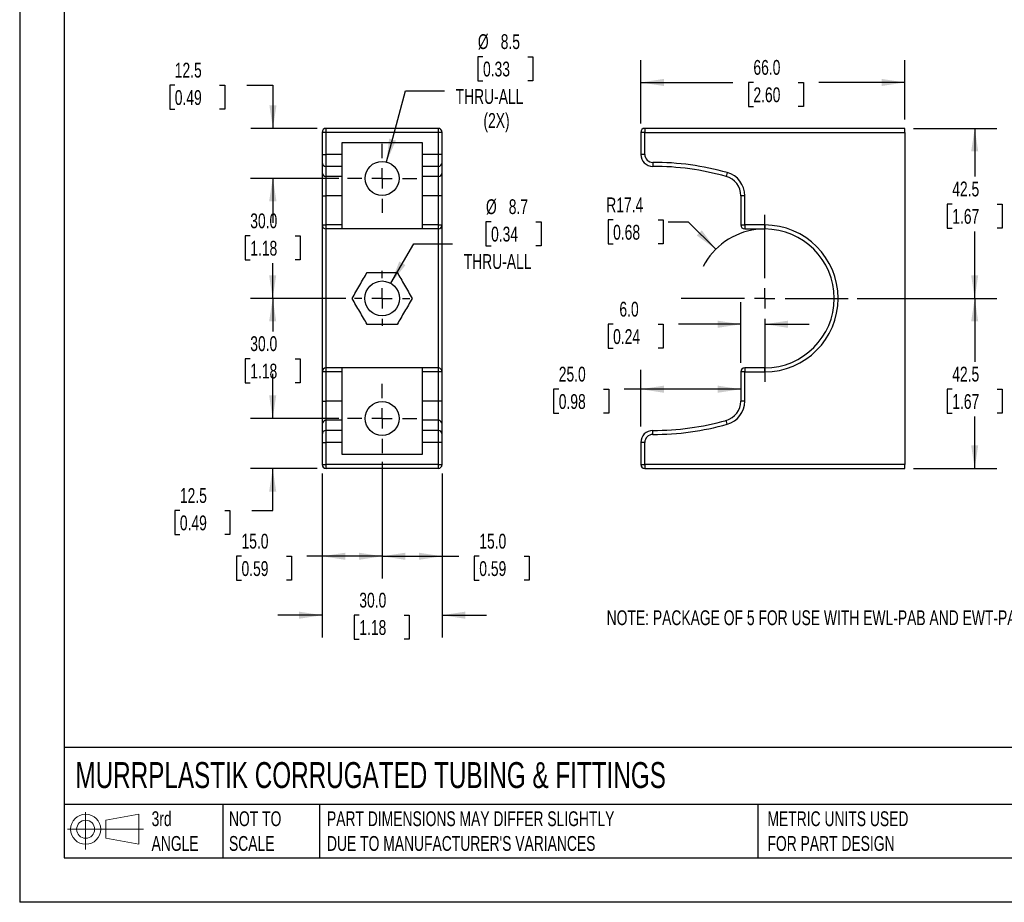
# Model space of a CAD drawing. Header units: millimetres. Extents: x 0 to 493, y 0 to 378.
# Tile 1 of 4: x 0 to 246, y 0 to 221. Entities that reach past the tile are written whole.
import ezdxf

# ---------------------------------------------------------------- set-up
doc = ezdxf.new("R2010")
doc.units = ezdxf.units.MM
doc.header["$LTSCALE"] = 1.75
doc.linetypes.add('CENTERX2', pattern=[20.32, 12.7, -2.54, 2.54, -2.54])
doc.layers.add('CENTER', color=40, linetype='CENTERX2')
doc.layers.add('DIMENSIONS', color=140, linetype='Continuous', lineweight=25)
doc.layers.add('TEXT', color=140, linetype='Continuous', lineweight=25)
doc.styles.add('SLDTEXTSTYLE0', font='TXT', dxfattribs={"width": 0.7})
doc.dimstyles.new('SLDDIMSTYLE0', dxfattribs={"dimtxt": 3.776514, "dimasz": 5.7785, "dimexe": 0, "dimexo": 0.0625, "dimgap": 0.944128, "dimtad": 0, "dimtih": 1, "dimtoh": 1, "dimdec": 1, "dimrnd": 1e-09, "dimzin": 4, "dimdsep": 46, "dimtxsty": 'SLDTEXTSTYLE0', "dimsah": 1, "dimcen": 0.09, "dimadec": 0, "dimazin": 1, "dimtfac": 1, "dimtdec": 1, "dimtmove": 0, "dimatfit": 0, "dimfxl": 0, "dimfrac": 2, "dimtolj": 1, "dimtzin": 12, "dimarcsym": 0})
doc.dimstyles.new('SLDDIMSTYLE1', dxfattribs={"dimtxt": 3.776514, "dimasz": 5.7785, "dimexe": 0, "dimexo": 0.0625, "dimgap": 0.944128, "dimtad": 0, "dimtih": 1, "dimtoh": 1, "dimdec": 1, "dimrnd": 1e-09, "dimzin": 12, "dimdsep": 46, "dimtxsty": 'SLDTEXTSTYLE0', "dimsah": 1, "dimcen": 0.09, "dimadec": 0, "dimazin": 3, "dimtfac": 1, "dimtdec": 1, "dimtmove": 0, "dimatfit": 0, "dimfxl": 0, "dimfrac": 2, "dimtolj": 1, "dimtzin": 12, "dimarcsym": 0})
doc.dimstyles.new('SLDDIMSTYLE2', dxfattribs={"dimtxt": 3.776514, "dimasz": 5.7785, "dimexe": 0, "dimexo": 0.0625, "dimgap": 0.944128, "dimtad": 0, "dimtih": 1, "dimtoh": 1, "dimdec": 1, "dimrnd": 1e-09, "dimzin": 4, "dimdsep": 46, "dimtxsty": 'SLDTEXTSTYLE0', "dimsah": 1, "dimcen": 0.09, "dimadec": 0, "dimazin": 1, "dimtfac": 1, "dimtdec": 1, "dimtofl": 0, "dimtmove": 0, "dimatfit": 3, "dimfxl": 0, "dimfrac": 2, "dimtolj": 1, "dimtzin": 12, "dimarcsym": 0})
doc.dimstyles.new('SLDDIMSTYLE3', dxfattribs={"dimtxt": 3.776514, "dimasz": 5.7785, "dimexe": 0, "dimexo": 0.0625, "dimgap": 0.944128, "dimtad": 0, "dimtih": 1, "dimtoh": 1, "dimdec": 1, "dimrnd": 1e-09, "dimzin": 12, "dimdsep": 46, "dimtxsty": 'SLDTEXTSTYLE0', "dimsah": 1, "dimcen": 0.09, "dimadec": 0, "dimazin": 3, "dimtfac": 1, "dimtdec": 1, "dimtofl": 0, "dimtmove": 0, "dimatfit": 3, "dimfxl": 0, "dimfrac": 2, "dimtolj": 1, "dimtzin": 12, "dimarcsym": 0})
doc.dimstyles.new('SLDDIMSTYLE4', dxfattribs={"dimtxt": 3.776514, "dimasz": 5.7785, "dimexe": 0, "dimexo": 0.0625, "dimgap": 0.944128, "dimtad": 0, "dimtih": 1, "dimtoh": 1, "dimdec": 1, "dimrnd": 1e-09, "dimzin": 12, "dimdsep": 46, "dimtxsty": 'SLDTEXTSTYLE0', "dimsah": 1, "dimcen": 0, "dimadec": 0, "dimazin": 3, "dimtfac": 1, "dimtdec": 1, "dimtofl": 0, "dimtmove": 0, "dimatfit": 3, "dimfxl": 0, "dimfrac": 2, "dimtolj": 1, "dimtzin": 12, "dimarcsym": 0})
doc.dimstyles.new('SLDDIMSTYLE5', dxfattribs={"dimtxt": 3.776514, "dimasz": 5.7785, "dimexe": 0, "dimexo": 0.0625, "dimgap": 0.944128, "dimtad": 0, "dimtih": 1, "dimtoh": 1, "dimdec": 1, "dimrnd": 1e-09, "dimzin": 12, "dimdsep": 46, "dimtxsty": 'SLDTEXTSTYLE0', "dimsah": 1, "dimcen": 0, "dimadec": 0, "dimazin": 3, "dimtfac": 1, "dimtdec": 1, "dimtofl": 0, "dimtmove": 0, "dimatfit": 3, "dimfxl": 0, "dimfrac": 2, "dimtolj": 1, "dimtzin": 12, "dimarcsym": 0})

# ---------------------------------------------------------------- blocks, each defined once
blk = doc.blocks.new('Block11')
at = {"color": 7, "linetype": 'Continuous', "lineweight": 18}
for p, q in [((4.53, 9.29), (4.53, 0)), ((9.59, 7.29), (17.81, 8.81)), ((17.81, 8.81), (17.81, 1.28)), ((0, 5.04), (19.03, 5.04)), ((9.59, 2.79), (9.59, 7.29)), ((9.59, 2.79), (17.81, 1.28))]:
    blk.add_line(p, q, dxfattribs=at)
for radius in [3.76, 2.25]:
    blk.add_circle((4.53, 5.04), radius, dxfattribs=at)
blk = doc.blocks.new('Block12')
at = {"color": 7, "linetype": 'Continuous'}
blk.add_blockref('Block11', (0, 0), dxfattribs=at)
blk = doc.blocks.new('_D_22')
at = {"layer": 'DIMENSIONS'}
for p, q in [((38.78, 204.2), (37.51, 204.2)), ((37.51, 204.2), (37.51, 198.2)), ((50, 204.2), (51.27, 204.2)), ((51.27, 204.2), (51.27, 198.2)), ((56.81, 204.2), (63.33, 204.2)), ((63.33, 204.2), (63.33, 193.42)), ((37.51, 198.2), (38.78, 198.2)), ((51.27, 198.2), (50, 198.2)), ((74.42, 193.42), (57.77, 193.42)), ((79.78, 180.92), (57.77, 180.92)), ((63.33, 180.92), (63.33, 169.81))]:
    blk.add_line(p, q, dxfattribs=at)
for points in [[(63.33, 193.42), (64.22, 199.2), (62.44, 199.2)], [(63.33, 180.92), (62.44, 175.15), (64.22, 175.15)]]:
    blk.add_solid(points, dxfattribs=at)
at = {"layer": 'DIMENSIONS', "char_height": 3.704, "attachment_point": 1, "style": 'SLDTEXTSTYLE0'}
for s, insert in [('12.5', (38.78, 209.82)), ('0.49', (38.78, 202.97))]:
    blk.add_mtext(s, dxfattribs=dict(at, insert=insert))
blk = doc.blocks.new('_D_23')
at = {"layer": 'DIMENSIONS'}
for p, q in [((79.78, 180.92), (57.72, 180.92)), ((63.27, 180.92), (63.27, 173.38)), ((57.66, 166.54), (56.39, 166.54)), ((56.39, 166.54), (56.39, 160.53)), ((68.88, 166.54), (70.15, 166.54)), ((70.15, 166.54), (70.15, 160.53)), ((56.39, 160.53), (57.66, 160.53)), ((70.15, 160.53), (68.88, 160.53)), ((63.27, 150.92), (63.27, 159.69)), ((81.53, 150.92), (57.72, 150.92))]:
    blk.add_line(p, q, dxfattribs=at)
for points in [[(63.27, 180.92), (62.38, 175.15), (64.16, 175.15)], [(63.27, 150.92), (64.16, 156.7), (62.38, 156.7)]]:
    blk.add_solid(points, dxfattribs=at)
at = {"layer": 'DIMENSIONS', "char_height": 3.704, "attachment_point": 1, "style": 'SLDTEXTSTYLE0'}
for s, insert in [('30.0', (57.66, 172.16)), ('1.18', (57.66, 165.31))]:
    blk.add_mtext(s, dxfattribs=dict(at, insert=insert))
blk = doc.blocks.new('_D_24')
at = {"layer": 'DIMENSIONS'}
for p, q in [((81.53, 150.92), (57.72, 150.92)), ((63.27, 150.92), (63.27, 142.69)), ((57.66, 135.84), (56.39, 135.84)), ((56.39, 135.84), (56.39, 129.84)), ((68.88, 135.84), (70.15, 135.84)), ((70.15, 135.84), (70.15, 129.84)), ((56.39, 129.84), (57.66, 129.84)), ((63.27, 120.92), (63.27, 129)), ((70.15, 129.84), (68.88, 129.84)), ((79.78, 120.92), (57.72, 120.92))]:
    blk.add_line(p, q, dxfattribs=at)
for points in [[(63.27, 150.92), (62.38, 145.15), (64.16, 145.15)], [(63.27, 120.92), (64.16, 126.7), (62.38, 126.7)]]:
    blk.add_solid(points, dxfattribs=at)
at = {"layer": 'DIMENSIONS', "char_height": 3.704, "attachment_point": 1, "style": 'SLDTEXTSTYLE0'}
for s, insert in [('30.0', (57.66, 141.46)), ('1.18', (57.66, 134.62))]:
    blk.add_mtext(s, dxfattribs=dict(at, insert=insert))
blk = doc.blocks.new('_D_25')
at = {"layer": 'DIMENSIONS'}
for p, q in [((63.27, 120.92), (63.27, 132.04)), ((79.78, 120.92), (57.72, 120.92)), ((74.42, 108.42), (57.72, 108.42)), ((63.27, 97.89), (63.27, 108.42)), ((40.06, 97.89), (38.79, 97.89)), ((38.79, 97.89), (38.79, 91.89)), ((51.28, 97.89), (52.55, 97.89)), ((52.55, 97.89), (52.55, 91.89)), ((58.09, 97.89), (63.27, 97.89)), ((38.79, 91.89), (40.06, 91.89)), ((52.55, 91.89), (51.28, 91.89))]:
    blk.add_line(p, q, dxfattribs=at)
for points in [[(63.27, 120.92), (64.16, 126.7), (62.38, 126.7)], [(63.27, 108.42), (62.38, 102.65), (64.16, 102.65)]]:
    blk.add_solid(points, dxfattribs=at)
at = {"layer": 'DIMENSIONS', "char_height": 3.704, "attachment_point": 1, "style": 'SLDTEXTSTYLE0'}
for s, insert in [('12.5', (40.06, 103.51)), ('0.49', (40.06, 96.67))]:
    blk.add_mtext(s, dxfattribs=dict(at, insert=insert))
blk = doc.blocks.new('_D_26')
at = {"layer": 'DIMENSIONS'}
for p, q in [((115.86, 211.32), (114.6, 211.32)), ((114.6, 211.32), (114.6, 205.32)), ((127.09, 211.32), (128.36, 211.32)), ((128.36, 211.32), (128.36, 205.32)), ((114.6, 205.32), (115.86, 205.32)), ((128.36, 205.32), (127.09, 205.32)), ((91.74, 185.03), (96.51, 202.83)), ((96.51, 202.83), (106.23, 202.83))]:
    blk.add_line(p, q, dxfattribs=at)
blk.add_solid([(91.74, 185.03), (94.09, 190.38), (92.38, 190.84)], dxfattribs=at)
at = {"layer": 'DIMENSIONS', "char_height": 3.704, "attachment_point": 1, "style": 'SLDTEXTSTYLE0'}
for s, insert in [('%%c', (114.58, 216.94)), ('8.5', (120.29, 216.94)), ('0.33', (115.86, 210.09)), ('THRU-ALL', (109.01, 203.24)), ('(2X)', (115.97, 197.24))]:
    blk.add_mtext(s, dxfattribs=dict(at, insert=insert))
blk = doc.blocks.new('_D_27')
at = {"layer": 'DIMENSIONS'}
for p, q in [((117.88, 170.07), (116.61, 170.07)), ((116.61, 170.07), (116.61, 164.07)), ((129.1, 170.07), (130.37, 170.07)), ((130.37, 170.07), (130.37, 164.07)), ((92.81, 154.69), (98.53, 164.59)), ((98.53, 164.59), (108.25, 164.59)), ((116.61, 164.07), (117.88, 164.07)), ((130.37, 164.07), (129.1, 164.07))]:
    blk.add_line(p, q, dxfattribs=at)
blk.add_solid([(92.81, 154.69), (96.47, 159.25), (94.93, 160.14)], dxfattribs=at)
at = {"layer": 'DIMENSIONS', "char_height": 3.704, "attachment_point": 1, "style": 'SLDTEXTSTYLE0'}
for s, insert in [('%%c', (116.6, 175.69)), ('8.7', (122.3, 175.69)), ('0.34', (117.88, 168.84)), ('THRU-ALL', (111.03, 161.99))]:
    blk.add_mtext(s, dxfattribs=dict(at, insert=insert))
blk = doc.blocks.new('_D_28')
at = {"layer": 'DIMENSIONS'}
for p, q in [((90.64, 110.06), (90.64, 80.92)), ((75.64, 107.2), (75.64, 80.92)), ((55.47, 86.48), (54.21, 86.48)), ((54.21, 86.48), (54.21, 80.47)), ((66.7, 86.48), (67.97, 86.48)), ((67.97, 86.48), (67.97, 80.47)), ((75.64, 86.48), (71.81, 86.48)), ((90.64, 86.48), (75.64, 86.48)), ((54.21, 80.47), (55.47, 80.47)), ((67.97, 80.47), (66.7, 80.47))]:
    blk.add_line(p, q, dxfattribs=at)
for points in [[(75.64, 86.48), (81.42, 85.59), (81.42, 87.36)], [(90.64, 86.48), (84.86, 87.36), (84.86, 85.59)]]:
    blk.add_solid(points, dxfattribs=at)
at = {"layer": 'DIMENSIONS', "char_height": 3.704, "attachment_point": 1, "style": 'SLDTEXTSTYLE0'}
for s, insert in [('15.0', (55.47, 92.1)), ('0.59', (55.47, 85.25))]:
    blk.add_mtext(s, dxfattribs=dict(at, insert=insert))
blk = doc.blocks.new('_D_29')
at = {"layer": 'DIMENSIONS'}
for p, q in [((90.64, 110.06), (90.64, 80.92)), ((105.64, 107.2), (105.64, 80.92)), ((90.64, 86.48), (105.64, 86.48)), ((105.64, 86.48), (109.81, 86.48)), ((114.93, 86.48), (113.66, 86.48)), ((113.66, 86.48), (113.66, 80.47)), ((126.15, 86.48), (127.42, 86.48)), ((127.42, 86.48), (127.42, 80.47)), ((113.66, 80.47), (114.93, 80.47)), ((127.42, 80.47), (126.15, 80.47))]:
    blk.add_line(p, q, dxfattribs=at)
for points in [[(90.64, 86.48), (96.42, 85.59), (96.42, 87.36)], [(105.64, 86.48), (99.86, 87.36), (99.86, 85.59)]]:
    blk.add_solid(points, dxfattribs=at)
at = {"layer": 'DIMENSIONS', "char_height": 3.704, "attachment_point": 1, "style": 'SLDTEXTSTYLE0'}
for s, insert in [('15.0', (114.93, 92.1)), ('0.59', (114.93, 85.25))]:
    blk.add_mtext(s, dxfattribs=dict(at, insert=insert))
blk = doc.blocks.new('_D_30')
at = {"layer": 'DIMENSIONS'}
for p, q in [((75.64, 107.2), (75.64, 66.19)), ((105.64, 107.2), (105.64, 66.19)), ((75.64, 71.75), (64.53, 71.75)), ((84.93, 71.75), (83.66, 71.75)), ((83.66, 71.75), (83.66, 65.75)), ((96.15, 71.75), (97.42, 71.75)), ((97.42, 71.75), (97.42, 65.75)), ((105.64, 71.75), (116.75, 71.75)), ((83.66, 65.75), (84.93, 65.75)), ((97.42, 65.75), (96.15, 65.75))]:
    blk.add_line(p, q, dxfattribs=at)
for points in [[(75.64, 71.75), (69.86, 72.64), (69.86, 70.86)], [(105.64, 71.75), (111.42, 70.86), (111.42, 72.64)]]:
    blk.add_solid(points, dxfattribs=at)
at = {"layer": 'DIMENSIONS', "char_height": 3.704, "attachment_point": 1, "style": 'SLDTEXTSTYLE0'}
for s, insert in [('30.0', (84.93, 77.37)), ('1.18', (84.93, 70.52))]:
    blk.add_mtext(s, dxfattribs=dict(at, insert=insert))
blk = doc.blocks.new('SW_CENTERMARKSYMBOL_5')
at = {"layer": 'CENTER', "color": 0}
for p, q in [((0, 5.08), (0, 8.64)), ((0, 0), (0, 2.54)), ((-5.08, 0), (-8.64, 0)), ((0, 0), (-2.54, 0)), ((0, 0), (0, -2.54)), ((0, 0), (2.54, 0)), ((5.08, 0), (8.64, 0)), ((0, -5.08), (0, -8.64))]:
    blk.add_line(p, q, dxfattribs=at)
blk = doc.blocks.new('SW_CENTERMARKSYMBOL_6')
at = {"layer": 'CENTER', "color": 0}
for p, q in [((0, 5.08), (0, 8.64)), ((0, 0), (0, 2.54)), ((-5.08, 0), (-8.64, 0)), ((0, 0), (-2.54, 0)), ((0, 0), (0, -2.54)), ((0, 0), (2.54, 0)), ((5.08, 0), (8.64, 0)), ((0, -5.08), (0, -8.64))]:
    blk.add_line(p, q, dxfattribs=at)
blk = doc.blocks.new('SW_CENTERMARKSYMBOL_7')
at = {"layer": 'CENTER', "color": 0}
for p, q in [((0, 5.08), (0, 6.89)), ((0, 0), (0, 2.54)), ((-5.08, 0), (-6.89, 0)), ((0, 0), (-2.54, 0)), ((0, 0), (0, -2.54)), ((0, 0), (2.54, 0)), ((5.08, 0), (6.89, 0)), ((0, -5.08), (0, -6.89))]:
    blk.add_line(p, q, dxfattribs=at)
blk = doc.blocks.new('_D_31')
at = {"layer": 'DIMENSIONS'}
for p, q in [((148.4, 170.52), (147.13, 170.52)), ((147.13, 170.52), (147.13, 164.52)), ((159.63, 170.52), (160.89, 170.52)), ((160.89, 170.52), (160.89, 164.52)), ((167.25, 169.99), (162.16, 169.99)), ((174.05, 163.19), (167.25, 169.99)), ((147.13, 164.52), (148.4, 164.52)), ((160.89, 164.52), (159.63, 164.52))]:
    blk.add_line(p, q, dxfattribs=at)
blk.add_arc((186.32, 150.92), 17.35, 97.2997, 152.7574, dxfattribs=at)
blk.add_solid([(174.05, 163.19), (170.59, 167.91), (169.33, 166.65)], dxfattribs=at)
at = {"layer": 'DIMENSIONS', "char_height": 3.704, "attachment_point": 1, "style": 'SLDTEXTSTYLE0'}
for s, insert in [('R17.4', (146.68, 176.14)), ('0.68', (148.4, 169.3))]:
    blk.add_mtext(s, dxfattribs=dict(at, insert=insert))
blk = doc.blocks.new('_D_32')
at = {"layer": 'DIMENSIONS'}
for p, q in [((134.8, 128.23), (133.53, 128.23)), ((133.53, 128.23), (133.53, 122.23)), ((146.02, 128.23), (147.29, 128.23)), ((147.29, 128.23), (147.29, 122.23)), ((155.32, 128.23), (151.14, 128.23)), ((180.32, 128.23), (155.32, 128.23)), ((133.53, 122.23), (134.8, 122.23)), ((147.29, 122.23), (146.02, 122.23))]:
    blk.add_line(p, q, dxfattribs=at)
for points in [[(155.32, 128.23), (161.09, 127.34), (161.09, 129.12)], [(180.32, 128.23), (174.54, 129.12), (174.54, 127.34)]]:
    blk.add_solid(points, dxfattribs=at)
at = {"layer": 'DIMENSIONS', "char_height": 3.704, "attachment_point": 1, "style": 'SLDTEXTSTYLE0'}
for s, insert in [('25.0', (134.8, 133.85)), ('0.98', (134.8, 127))]:
    blk.add_mtext(s, dxfattribs=dict(at, insert=insert))
blk = doc.blocks.new('_D_33')
at = {"layer": 'DIMENSIONS'}
for p, q in [((180.32, 134.8), (180.32, 150.01)), ((148.4, 144.46), (147.13, 144.46)), ((147.13, 144.46), (147.13, 138.45)), ((159.63, 144.46), (160.89, 144.46)), ((160.89, 144.46), (160.89, 138.45)), ((180.32, 144.46), (164.74, 144.46)), ((186.32, 144.46), (197.43, 144.46)), ((147.13, 138.45), (148.4, 138.45)), ((160.89, 138.45), (159.63, 138.45))]:
    blk.add_line(p, q, dxfattribs=at)
for points in [[(180.32, 144.46), (174.54, 145.35), (174.54, 143.57)], [(186.32, 144.46), (192.09, 143.57), (192.09, 145.35)]]:
    blk.add_solid(points, dxfattribs=at)
at = {"layer": 'DIMENSIONS', "char_height": 3.704, "attachment_point": 1, "style": 'SLDTEXTSTYLE0'}
for s, insert in [('6.0', (149.97, 150.08)), ('0.24', (148.4, 143.23))]:
    blk.add_mtext(s, dxfattribs=dict(at, insert=insert))
blk = doc.blocks.new('_D_34')
at = {"layer": 'DIMENSIONS'}
for p, q in [((155.32, 194.65), (155.32, 210.44)), ((221.32, 195.65), (221.32, 210.44)), ((155.32, 204.88), (178.37, 204.88)), ((183.48, 204.88), (182.22, 204.88)), ((182.22, 204.88), (182.22, 198.88)), ((194.71, 204.88), (195.97, 204.88)), ((195.97, 204.88), (195.97, 198.88)), ((221.32, 204.88), (199.82, 204.88)), ((182.22, 198.88), (183.48, 198.88)), ((195.97, 198.88), (194.71, 198.88))]:
    blk.add_line(p, q, dxfattribs=at)
for points in [[(155.32, 204.88), (161.09, 204), (161.09, 205.77)], [(221.32, 204.88), (215.54, 205.77), (215.54, 204)]]:
    blk.add_solid(points, dxfattribs=at)
at = {"layer": 'DIMENSIONS', "char_height": 3.704, "attachment_point": 1, "style": 'SLDTEXTSTYLE0'}
for s, insert in [('66.0', (183.48, 210.5)), ('2.60', (183.48, 203.66))]:
    blk.add_mtext(s, dxfattribs=dict(at, insert=insert))
blk = doc.blocks.new('_D_35')
at = {"layer": 'DIMENSIONS'}
for p, q in [((223.54, 193.42), (244.37, 193.42)), ((238.82, 193.42), (238.82, 181.35)), ((233.2, 174.5), (231.94, 174.5)), ((231.94, 174.5), (231.94, 168.5)), ((244.43, 174.5), (245.69, 174.5)), ((245.69, 174.5), (245.69, 168.5)), ((231.94, 168.5), (233.2, 168.5)), ((238.82, 150.92), (238.82, 167.65)), ((245.69, 168.5), (244.43, 168.5)), ((209.43, 150.92), (244.37, 150.92))]:
    blk.add_line(p, q, dxfattribs=at)
for points in [[(238.82, 193.42), (237.93, 187.65), (239.7, 187.65)], [(238.82, 150.92), (239.7, 156.7), (237.93, 156.7)]]:
    blk.add_solid(points, dxfattribs=at)
at = {"layer": 'DIMENSIONS', "char_height": 3.704, "attachment_point": 1, "style": 'SLDTEXTSTYLE0'}
for s, insert in [('42.5', (233.2, 180.12)), ('1.67', (233.2, 173.27))]:
    blk.add_mtext(s, dxfattribs=dict(at, insert=insert))
blk = doc.blocks.new('_D_36')
at = {"layer": 'DIMENSIONS'}
for p, q in [((209.43, 150.92), (244.37, 150.92)), ((238.82, 150.92), (238.82, 135.07)), ((233.2, 128.23), (231.94, 128.23)), ((231.94, 128.23), (231.94, 122.23)), ((244.43, 128.23), (245.69, 128.23)), ((245.69, 128.23), (245.69, 122.23)), ((231.94, 122.23), (233.2, 122.23)), ((238.82, 108.42), (238.82, 121.38)), ((245.69, 122.23), (244.43, 122.23)), ((223.54, 108.42), (244.37, 108.42))]:
    blk.add_line(p, q, dxfattribs=at)
for points in [[(238.82, 150.92), (237.93, 145.15), (239.7, 145.15)], [(238.82, 108.42), (239.7, 114.2), (237.93, 114.2)]]:
    blk.add_solid(points, dxfattribs=at)
at = {"layer": 'DIMENSIONS', "char_height": 3.704, "attachment_point": 1, "style": 'SLDTEXTSTYLE0'}
for s, insert in [('42.5', (233.2, 133.85)), ('1.67', (233.2, 127))]:
    blk.add_mtext(s, dxfattribs=dict(at, insert=insert))
blk = doc.blocks.new('SW_CENTERMARKSYMBOL_8')
at = {"layer": 'CENTER', "color": 0}
for p, q in [((0, 5.08), (0, 20.89)), ((0, 0), (0, 2.54)), ((-5.08, 0), (-20.89, 0)), ((0, 0), (-2.54, 0)), ((0, 0), (0, -2.54)), ((0, 0), (2.54, 0)), ((5.08, 0), (20.89, 0)), ((0, -5.08), (0, -20.89))]:
    blk.add_line(p, q, dxfattribs=at)

msp = doc.modelspace()

# ---------------------------------------------------------------- linework, layer by layer
at = {"color": 7, "linetype": 'Continuous'}
for p in [(0, 377.83), (488.95, 0)]:
    msp.add_line(p, (0, 0), dxfattribs=at)
for p, q in [((75.64, 192.42), (75.64, 186.92)), ((76.64, 192.42), (75.64, 192.42)), ((76.64, 192.42), (76.64, 193.42)), ((104.64, 193.42), (76.64, 193.42)), ((76.64, 186.92), (76.64, 192.42)), ((104.64, 192.42), (76.64, 192.42)), ((104.64, 193.42), (104.64, 192.42)), ((104.64, 192.42), (104.64, 186.92)), ((105.64, 192.42), (104.64, 192.42)), ((105.64, 186.92), (105.64, 192.42)), ((156.32, 192.42), (155.32, 192.42)), ((155.32, 192.42), (155.32, 186.92)), ((156.32, 193.42), (156.32, 192.42)), ((221.32, 193.42), (156.32, 193.42)), ((156.32, 192.42), (221.32, 192.42)), ((156.32, 186.92), (156.32, 192.42)), ((221.32, 192.42), (221.32, 193.42)), ((221.32, 192.42), (221.32, 109.42)), ((80.64, 189.92), (100.64, 189.92)), ((80.64, 186.92), (80.64, 189.92)), ((100.64, 189.92), (100.64, 186.92)), ((75.64, 186.92), (75.64, 184.92)), ((75.64, 186.92), (76.64, 186.92)), ((75.64, 184.92), (75.64, 182.36)), ((76.64, 183.92), (76.64, 186.92)), ((80.64, 186.92), (76.64, 186.92)), ((80.64, 183.92), (80.64, 186.92)), ((104.64, 186.92), (100.64, 186.92)), ((100.64, 186.92), (100.64, 183.92)), ((104.64, 186.92), (104.64, 183.92)), ((105.64, 186.92), (104.64, 186.92)), ((105.64, 184.92), (105.64, 186.92)), ((105.64, 182.36), (105.64, 184.92)), ((156.32, 186.92), (155.32, 186.92)), ((158.32, 184.92), (158.32, 183.92)), ((75.64, 182.36), (75.64, 176.59)), ((80.64, 183.92), (76.64, 183.92)), ((76.64, 181.4), (76.64, 183.92)), ((80.64, 181.4), (80.64, 183.92)), ((104.64, 183.92), (100.64, 183.92)), ((100.64, 183.92), (100.64, 181.4)), ((104.64, 183.92), (104.64, 181.4)), ((105.64, 176.59), (105.64, 182.36)), ((176.93, 182.36), (176.66, 181.4)), ((80.64, 181.4), (76.64, 181.4)), ((76.64, 176.59), (76.64, 181.4)), ((80.64, 176.59), (80.64, 181.4)), ((104.64, 181.4), (100.64, 181.4)), ((100.64, 181.4), (100.64, 176.59)), ((104.64, 181.4), (104.64, 176.59)), ((75.64, 176.59), (76.64, 176.59)), ((75.64, 176.59), (75.64, 169.27)), ((80.64, 176.59), (76.64, 176.59)), ((76.64, 169.27), (76.64, 176.59)), ((80.64, 169.27), (80.64, 176.59)), ((104.64, 176.59), (100.64, 176.59)), ((100.64, 176.59), (100.64, 169.27)), ((105.64, 176.59), (104.64, 176.59)), ((104.64, 176.59), (104.64, 169.27)), ((105.64, 169.27), (105.64, 176.59)), ((181.32, 176.59), (180.32, 176.59)), ((180.32, 176.59), (180.32, 169.27)), ((181.32, 169.27), (181.32, 176.59)), ((75.64, 169.27), (76.64, 169.27)), ((75.64, 169.27), (75.64, 132.57)), ((76.64, 168.27), (76.64, 169.27)), ((80.64, 169.27), (76.64, 169.27)), ((80.64, 168.27), (76.64, 168.27)), ((76.64, 133.57), (76.64, 168.27)), ((80.64, 168.27), (80.64, 169.27)), ((100.64, 168.27), (80.64, 168.27)), ((104.64, 169.27), (100.64, 169.27)), ((100.64, 169.27), (100.64, 168.27)), ((104.64, 168.27), (100.64, 168.27)), ((104.64, 169.27), (104.64, 168.27)), ((104.64, 169.27), (105.64, 169.27)), ((104.64, 168.27), (104.64, 133.57)), ((105.64, 132.57), (105.64, 169.27)), ((180.32, 169.27), (181.32, 169.27)), ((186.32, 169.27), (181.32, 169.27)), ((181.32, 169.27), (181.32, 168.27)), ((181.32, 168.27), (186.32, 168.27)), ((186.32, 169.27), (186.32, 168.27)), ((86.89, 157.42), (94.39, 157.42)), ((94.39, 144.42), (86.89, 144.42)), ((76.64, 132.57), (76.64, 133.57)), ((80.64, 133.57), (76.64, 133.57)), ((80.64, 132.57), (80.64, 133.57)), ((100.64, 133.57), (80.64, 133.57)), ((104.64, 133.57), (100.64, 133.57)), ((100.64, 133.57), (100.64, 132.57)), ((104.64, 133.57), (104.64, 132.57)), ((186.32, 133.57), (181.32, 133.57)), ((181.32, 133.57), (181.32, 132.57)), ((186.32, 132.57), (186.32, 133.57)), ((76.64, 132.57), (75.64, 132.57)), ((75.64, 132.57), (75.64, 125.26)), ((76.64, 125.26), (76.64, 132.57)), ((80.64, 132.57), (76.64, 132.57)), ((80.64, 125.26), (80.64, 132.57)), ((104.64, 132.57), (100.64, 132.57)), ((100.64, 132.57), (100.64, 125.26)), ((104.64, 132.57), (104.64, 125.26)), ((105.64, 132.57), (104.64, 132.57)), ((105.64, 125.26), (105.64, 132.57)), ((181.32, 132.57), (180.32, 132.57)), ((180.32, 132.57), (180.32, 125.26)), ((181.32, 125.26), (181.32, 132.57)), ((181.32, 132.57), (186.32, 132.57)), ((75.64, 125.26), (76.64, 125.26)), ((75.64, 125.26), (75.64, 119.48)), ((76.64, 120.45), (76.64, 125.26)), ((80.64, 125.26), (76.64, 125.26)), ((80.64, 120.45), (80.64, 125.26)), ((104.64, 125.26), (100.64, 125.26)), ((100.64, 125.26), (100.64, 120.45)), ((104.64, 125.26), (104.64, 120.45)), ((105.64, 125.26), (104.64, 125.26)), ((105.64, 119.48), (105.64, 125.26)), ((181.32, 125.26), (180.32, 125.26)), ((75.64, 119.48), (75.64, 116.92)), ((76.64, 117.92), (76.64, 120.45)), ((80.64, 120.45), (76.64, 120.45)), ((80.64, 117.92), (80.64, 120.45)), ((104.64, 120.45), (100.64, 120.45)), ((100.64, 120.45), (100.64, 117.92)), ((104.64, 120.45), (104.64, 117.92)), ((105.64, 116.92), (105.64, 119.48)), ((176.93, 119.48), (176.66, 120.45)), ((75.64, 116.92), (75.64, 114.92)), ((76.64, 114.92), (76.64, 117.92)), ((80.64, 117.92), (76.64, 117.92)), ((80.64, 114.92), (80.64, 117.92)), ((104.64, 117.92), (100.64, 117.92)), ((100.64, 117.92), (100.64, 114.92)), ((104.64, 117.92), (104.64, 114.92)), ((105.64, 114.92), (105.64, 116.92)), ((158.32, 116.92), (158.32, 117.92)), ((75.64, 114.92), (75.64, 109.42)), ((75.64, 114.92), (76.64, 114.92)), ((76.64, 109.42), (76.64, 114.92)), ((80.64, 114.92), (76.64, 114.92)), ((80.64, 111.92), (80.64, 114.92)), ((104.64, 114.92), (100.64, 114.92)), ((100.64, 114.92), (100.64, 111.92)), ((104.64, 114.92), (104.64, 109.42)), ((105.64, 114.92), (104.64, 114.92)), ((105.64, 109.42), (105.64, 114.92)), ((156.32, 114.92), (155.32, 114.92)), ((155.32, 114.92), (155.32, 109.42)), ((156.32, 109.42), (156.32, 114.92)), ((100.64, 111.92), (80.64, 111.92)), ((75.64, 109.42), (76.64, 109.42)), ((76.64, 108.42), (76.64, 109.42)), ((104.64, 109.42), (76.64, 109.42)), ((104.64, 108.42), (76.64, 108.42)), ((104.64, 109.42), (104.64, 108.42)), ((104.64, 109.42), (105.64, 109.42)), ((155.32, 109.42), (156.32, 109.42)), ((221.32, 109.42), (156.32, 109.42)), ((156.32, 109.42), (156.32, 108.42)), ((156.32, 108.42), (221.32, 108.42)), ((221.32, 108.42), (221.32, 109.42))]:
    msp.add_line(p, q)
for centre, radius in [((90.64, 180.92), 4.25), ((90.64, 150.92), 4.35), ((90.64, 120.92), 4.25)]:
    msp.add_circle(centre, radius)
for centre, radius, start, end in [((76.64, 192.42), 1, 90, 180), ((104.64, 192.42), 1, 0, 90), ((156.32, 192.42), 1, 90, 180), ((76.64, 184.92), 1, 180, 270), ((104.64, 184.92), 1, 270, 0), ((158.32, 186.92), 3, 180, 270), ((158.32, 186.92), 2, 180, 270), ((158.32, 115.92), 69, 74.3452, 90), ((76.62, 182.38), 0.982, 181.1031, 271.0622), ((104.66, 182.38), 0.982, 268.9378, 358.8969), ((158.32, 115.92), 68, 74.3452, 90), ((175.32, 176.59), 6, 0, 74.3452), ((175.32, 176.59), 5, 0, 74.3452), ((76.64, 169.27), 1, 180, 270), ((104.64, 169.27), 1, 270, 0), ((181.32, 169.27), 1, 180, 270), ((186.32, 150.92), 18.35, 270, 90), ((186.32, 150.92), 17.35, 270, 90), ((76.64, 132.57), 1, 90, 180), ((104.64, 132.57), 1, 0, 90), ((181.32, 132.57), 1, 90, 180), ((175.32, 125.26), 5, 285.6548, 0), ((175.32, 125.26), 6, 285.6548, 0), ((76.62, 119.46), 0.982, 88.9378, 178.8969), ((104.66, 119.46), 0.982, 1.1031, 91.0622), ((158.32, 185.92), 68, 270, 285.6548), ((158.32, 185.92), 69, 270, 285.6548), ((76.64, 116.92), 1, 90, 180), ((104.64, 116.92), 1, 0, 90), ((158.32, 114.92), 3, 90, 180), ((158.32, 114.92), 2, 90, 180), ((76.64, 109.42), 1, 180, 270), ((104.64, 109.42), 1, 270, 0), ((156.32, 109.42), 1, 180, 270)]:
    msp.add_arc(centre, radius, start, end)
for points in [[(83.13, 150.92), (83.77, 152.03), (84.41, 153.14), (85.68, 155.33), (86.3, 156.4), (86.89, 157.42)], [(94.39, 157.42), (94.98, 156.4), (95.6, 155.33), (96.87, 153.14), (97.51, 152.03), (98.15, 150.92)], [(86.89, 144.42), (86.3, 145.45), (85.68, 146.52), (84.41, 148.71), (83.77, 149.82), (83.13, 150.92)], [(98.15, 150.92), (97.51, 149.82), (96.87, 148.71), (95.6, 146.52), (94.98, 145.45), (94.39, 144.42)]]:
    msp.add_open_spline(points, degree=3, knots=[0, 0, 0, 0, 0.5, 0.5, 1, 1, 1, 1])
at = {"layer": 'DIMENSIONS'}
msp.add_line((155.32, 118.9), (155.32, 133.06), dxfattribs=at)
at = {"layer": 'TEXT'}
for p, q in [((11.11, 366.71), (11.11, 11.11)), ((477.84, 38.72), (11.11, 38.72)), ((477.84, 24.45), (11.11, 24.45)), ((50.83, 24.45), (50.83, 11.11)), ((74.97, 24.45), (74.97, 11.11)), ((184.6, 24.45), (184.6, 11.11)), ((11.11, 11.11), (477.84, 11.11))]:
    msp.add_line(p, q, dxfattribs=at)

# ---------------------------------------------------------------- block references
at = {"layer": 'CENTER'}
for name, p in [('SW_CENTERMARKSYMBOL_6', (90.64, 180.92)), ('SW_CENTERMARKSYMBOL_8', (186.32, 150.92)), ('SW_CENTERMARKSYMBOL_7', (90.64, 150.92)), ('SW_CENTERMARKSYMBOL_5', (90.64, 120.92))]:
    msp.add_blockref(name, p, dxfattribs=at)
at = {"layer": 'TEXT'}
msp.add_blockref('Block12', (11.97, 13.22), dxfattribs=at)

# ---------------------------------------------------------------- texts
at = {"layer": 'DIMENSIONS', "insert": (146.78, 72.97), "char_height": 3.7042, "attachment_point": 1, "style": 'SLDTEXTSTYLE0'}
msp.add_mtext('NOTE: PACKAGE OF 5 FOR USE WITH EWL-PAB AND EWT-PA SERIES TUBINGS', dxfattribs=at)
at = {"layer": 'TEXT', "attachment_point": 1, "style": 'SLDTEXTSTYLE0'}
for s, insert, char_height in [('MURRPLASTIK CORRUGATED TUBING & FITTINGS', (13.94, 35.04), 6.4823), ('3rd^JANGLE', (32.99, 22.74), 3.704), ('NOT TO^JSCALE', (52.34, 22.74), 3.7042), ("PART DIMENSIONS MAY DIFFER SLIGHTLY ^JDUE TO MANUFACTURER'S VARIANCES", (76.85, 22.74), 3.7042), ('METRIC UNITS USED ^JFOR PART DESIGN', (186.99, 22.74), 3.7042)]:
    msp.add_mtext(s, dxfattribs=dict(at, insert=insert, char_height=char_height))

# ---------------------------------------------------------------- dimensions: what is measured, and where the dimension line sits
at = {"layer": 'DIMENSIONS'}
for p1, p2, text, picture, middle in [((89.54, 176.82), (91.74, 185.03), '<>\\PTHRU-ALL\\P(2X)', '_D_26', (121.48, 204.78)), ((88.46, 147.16), (92.81, 154.69), '<>\\PTHRU-ALL', '_D_27', (123.49, 166.54))]:
    dim = msp.add_diameter_dim_2p(p1=p1, p2=p2, text=text, dimstyle='SLDDIMSTYLE4', dxfattribs=at)
    dim.commit()
    dim.dimension.update_dxf_attribs({"geometry": picture, "text_midpoint": middle, "dimtype": 163})
for base, p1, p2, dimstyle, picture, middle in [((63.33, 193.42), (82, 180.92), (76.64, 193.42), 'SLDDIMSTYLE1', '_D_22', (63.33, 204.2)), ((238.82, 150.92), (221.32, 193.42), (207.21, 150.92), 'SLDDIMSTYLE3', '_D_35', (238.82, 174.5)), ((63.27, 150.92), (82, 180.92), (83.75, 150.92), 'SLDDIMSTYLE2', '_D_23', (63.27, 166.54)), ((63.27, 120.92), (83.75, 150.92), (82, 120.92), 'SLDDIMSTYLE2', '_D_24', (63.27, 135.84)), ((238.82, 108.42), (207.21, 150.92), (221.32, 108.42), 'SLDDIMSTYLE3', '_D_36', (238.82, 128.23)), ((63.27, 108.42), (82, 120.92), (76.64, 108.42), 'SLDDIMSTYLE1', '_D_25', (63.27, 97.89))]:
    dim = msp.add_linear_dim(base=base, p1=p1, p2=p2, angle=90, dimstyle=dimstyle, dxfattribs=at)
    dim.commit()
    dim.dimension.update_dxf_attribs({"geometry": picture, "text_midpoint": middle, "dimtype": 160})
for base, p1, p2, dimstyle, picture, middle in [((221.32, 204.88), (155.32, 192.42), (221.32, 193.42), 'SLDDIMSTYLE2', '_D_34', (189.1, 204.88)), ((180.32, 144.46), (186.32, 130.03), (180.32, 132.57), 'SLDDIMSTYLE0', '_D_33', (154.01, 144.46)), ((155.32, 128.23), (180.32, 132.57), (155.32, 109.42), 'SLDDIMSTYLE2', '_D_32', (140.41, 128.23)), ((75.64, 86.48), (90.64, 112.28), (75.64, 109.42), 'SLDDIMSTYLE2', '_D_28', (61.09, 86.48)), ((105.64, 86.48), (90.64, 112.28), (105.64, 109.42), 'SLDDIMSTYLE2', '_D_29', (120.54, 86.48)), ((105.64, 71.75), (75.64, 109.42), (105.64, 109.42), 'SLDDIMSTYLE0', '_D_30', (90.54, 71.75))]:
    dim = msp.add_linear_dim(base=base, p1=p1, p2=p2, dimstyle=dimstyle, dxfattribs=at)
    dim.commit()
    dim.dimension.update_dxf_attribs({"geometry": picture, "text_midpoint": middle, "dimtype": 160})
dim = msp.add_radius_dim(center=(186.32, 150.92), mpoint=(174.05, 163.19), dimstyle='SLDDIMSTYLE5', dxfattribs=at)
dim.commit()
dim.dimension.update_dxf_attribs({"geometry": '_D_31', "text_midpoint": (154.01, 169.99), "dimtype": 164})

doc.saveas('drawing.dxf')
